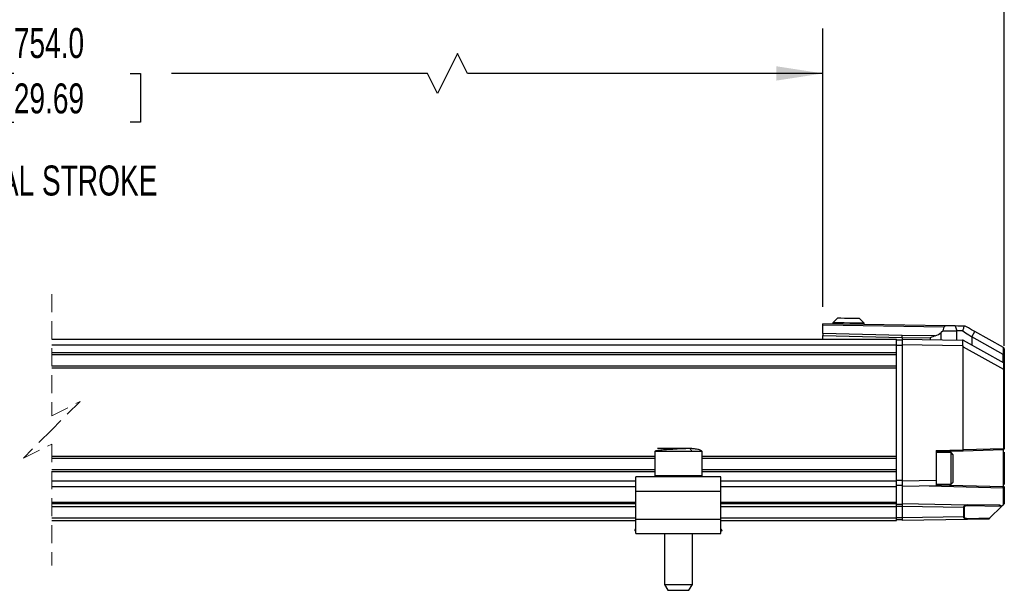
# Model space of a CAD drawing. Header units: millimetres. Extents: x 16 to 683, y 16 to 524.
# Tile 4 of 11: x 334 to 508, y 228 to 328. Entities that reach past the tile are written whole.
import ezdxf

# ---------------------------------------------------------------- set-up
doc = ezdxf.new("R2010")
doc.units = ezdxf.units.MM
doc.header["$LTSCALE"] = 2.5
doc.linetypes.add('HIDDEN', pattern=[1.905, 1.27, -0.635])
doc.layers.add('DIMENSIONS', color=140, linetype='Continuous', lineweight=25)
doc.styles.add('SLDTEXTSTYLE0', font='TXT', dxfattribs={"width": 0.7})
doc.dimstyles.new('SLDDIMSTYLE0', dxfattribs={"dimtxt": 5.39502, "dimasz": 8.255, "dimexe": 0, "dimexo": 0.0625, "dimgap": 1.348755, "dimtad": 0, "dimtih": 1, "dimtoh": 1, "dimrnd": 1e-09, "dimzin": 12, "dimdsep": 46, "dimtxsty": 'SLDTEXTSTYLE0', "dimsah": 1, "dimcen": 0.09, "dimadec": 0, "dimazin": 3, "dimtfac": 1, "dimtofl": 0, "dimtmove": 0, "dimatfit": 3, "dimfxl": 0, "dimfrac": 2, "dimtolj": 1, "dimtzin": 12, "dimarcsym": 0})
doc.dimstyles.new('SLDDIMSTYLE3', dxfattribs={"dimtxt": 5.39502, "dimasz": 8.255, "dimexe": 0, "dimexo": 0.0625, "dimgap": 1.348755, "dimtad": 0, "dimtih": 1, "dimtoh": 1, "dimrnd": 1e-09, "dimzin": 4, "dimdsep": 46, "dimtxsty": 'SLDTEXTSTYLE0', "dimsah": 1, "dimcen": 0.09, "dimadec": 0, "dimazin": 1, "dimtfac": 1, "dimtofl": 0, "dimtmove": 0, "dimatfit": 3, "dimfxl": 0, "dimfrac": 2, "dimtolj": 1, "dimtzin": 12, "dimarcsym": 0})

# ---------------------------------------------------------------- blocks, each defined once
blk = doc.blocks.new('_D_4')
at = {"layer": 'DIMENSIONS'}
for p, q in [((232.8, 292.68), (232.8, 326.83)), ((475.84, 277.75), (475.84, 326.83)), ((411.35, 322.42), (407.82, 315.37)), ((413.11, 318.9), (411.35, 322.42)), ((232.8, 318.9), (325.75, 318.9)), ((333.06, 318.9), (331.25, 318.9)), ((331.25, 318.9), (331.25, 310.32)), ((353.58, 318.9), (355.39, 318.9)), ((355.39, 318.9), (355.39, 310.32)), ((406.05, 318.9), (360.89, 318.9)), ((407.82, 315.37), (406.05, 318.9)), ((475.84, 318.9), (413.11, 318.9)), ((331.25, 310.32), (333.06, 310.32)), ((355.39, 310.32), (353.58, 310.32))]:
    blk.add_line(p, q, dxfattribs=at)
for points in [[(232.8, 318.9), (241.05, 317.63), (241.05, 320.17)], [(475.84, 318.9), (467.59, 320.17), (467.59, 317.63)]]:
    blk.add_solid(points, dxfattribs=at)
at = {"layer": 'DIMENSIONS', "char_height": 5.292, "attachment_point": 1, "style": 'SLDTEXTSTYLE0'}
for s, insert in [('754.0', (333.06, 326.92)), ('29.69', (333.06, 317.14))]:
    blk.add_mtext(s, dxfattribs=dict(at, insert=insert))
blk = doc.blocks.new('_D_5')
at = {"layer": 'DIMENSIONS'}
for p, q in [((110.8, 275), (110.8, 345.24)), ((507.84, 270.82), (507.84, 345.24)), ((399.15, 340.83), (397.38, 337.3)), ((402.68, 333.77), (399.15, 340.83)), ((110.8, 337.3), (276.41, 337.3)), ((283.72, 337.3), (281.91, 337.3)), ((281.91, 337.3), (281.91, 328.73)), ((304.24, 337.3), (306.05, 337.3)), ((306.05, 337.3), (306.05, 328.73)), ((397.38, 337.3), (311.55, 337.3)), ((404.44, 337.3), (402.68, 333.77)), ((507.84, 337.3), (404.44, 337.3)), ((281.91, 328.73), (283.72, 328.73)), ((306.05, 328.73), (304.24, 328.73))]:
    blk.add_line(p, q, dxfattribs=at)
for points in [[(110.8, 337.3), (119.05, 336.03), (119.05, 338.57)], [(507.84, 337.3), (499.59, 338.57), (499.59, 336.03)]]:
    blk.add_solid(points, dxfattribs=at)
at = {"layer": 'DIMENSIONS', "char_height": 5.292, "attachment_point": 1, "style": 'SLDTEXTSTYLE0'}
for s, insert in [('908.0', (283.72, 345.33)), ('35.75', (283.72, 335.55))]:
    blk.add_mtext(s, dxfattribs=dict(at, insert=insert))
blk = doc.blocks.new('_D_6')
at = {"layer": 'DIMENSIONS'}
for p, q in [((83.6, 273.5), (83.6, 365.13)), ((507.84, 270.82), (507.84, 365.13)), ((384.38, 360.72), (380.86, 353.66)), ((386.15, 357.19), (384.38, 360.72)), ((83.6, 357.19), (239.83, 357.19)), ((247.14, 357.19), (245.32, 357.19)), ((245.32, 357.19), (245.32, 348.61)), ((267.66, 357.19), (269.47, 357.19)), ((269.47, 357.19), (269.47, 348.61)), ((379.09, 357.19), (274.97, 357.19)), ((380.86, 353.66), (379.09, 357.19)), ((507.84, 357.19), (386.15, 357.19)), ((245.32, 348.61), (247.14, 348.61)), ((269.47, 348.61), (267.66, 348.61))]:
    blk.add_line(p, q, dxfattribs=at)
for points in [[(83.6, 357.19), (91.85, 355.92), (91.85, 358.46)], [(507.84, 357.19), (499.59, 358.46), (499.59, 355.92)]]:
    blk.add_solid(points, dxfattribs=at)
at = {"layer": 'DIMENSIONS', "char_height": 5.292, "attachment_point": 1, "style": 'SLDTEXTSTYLE0'}
for s, insert in [('935.2', (247.14, 365.22)), ('36.82', (247.14, 355.44))]:
    blk.add_mtext(s, dxfattribs=dict(at, insert=insert))

msp = doc.modelspace()

# ---------------------------------------------------------------- linework, layer by layer
at = {"color": 7, "linetype": 'HIDDEN', "lineweight": 18}
for p, q in [((339.742, 279.947), (339.742, 258.51)), ((339.742, 258.51), (344.742, 261.01)), ((344.742, 261.01), (339.742, 256.01)), ((339.742, 256.01), (334.742, 251.01)), ((334.742, 251.01), (339.742, 253.51)), ((339.742, 253.51), (339.742, 232.072))]:
    msp.add_line(p, q, dxfattribs=at)
for p, q in [((497.531, 274.372), (475.845, 274.75)), ((475.845, 274.575), (475.845, 274.75)), ((475.845, 274.575), (497.215, 274.202)), ((475.845, 272.998), (475.845, 274.575)), ((477.598, 274.92), (477.594, 274.72)), ((478.412, 275.706), (477.598, 274.92)), ((483.097, 274.824), (482.311, 275.638)), ((483.094, 274.624), (483.097, 274.824)), ((489.845, 272.652), (475.845, 272.998)), ((497.049, 273.506), (496.73, 273.218)), ((496.73, 271.89), (496.73, 273.218)), ((497.049, 273.506), (497.215, 274.202)), ((497.049, 273.506), (499.477, 273.506)), ((499.148, 274.344), (497.531, 274.372)), ((499.148, 274.344), (499.477, 273.506)), ((499.477, 271.842), (499.477, 273.506)), ((500.5, 273.506), (499.477, 273.506)), ((500.942, 274.312), (500.716, 274.316)), ((502.122, 272.431), (502.633, 273.364)), ((507.702, 270.522), (502.633, 273.364)), ((339.742, 272.01), (488.845, 272.01)), ((475.845, 272.644), (489.845, 272.299)), ((475.845, 272.01), (475.845, 272.644)), ((488.845, 271.01), (488.845, 272.01)), ((489.845, 271.825), (488.845, 271.825)), ((495.669, 272.61), (489.845, 272.652)), ((489.845, 272.299), (489.845, 272.01)), ((489.845, 272.299), (494.746, 272.263)), ((489.845, 272.01), (500.456, 271.825)), ((489.845, 272.01), (489.845, 271.01)), ((494.746, 272.263), (494.746, 271.924)), ((500.456, 271.825), (500.469, 270.824)), ((500.595, 271.822), (500.456, 271.825)), ((500.595, 271.822), (507.742, 267.819)), ((502.122, 272.431), (502.122, 270.967)), ((507.648, 269.332), (502.122, 272.431)), ((339.742, 271.01), (488.845, 271.01)), ((339.742, 269.66), (488.845, 269.66)), ((488.845, 269.66), (488.845, 271.01)), ((489.845, 270.878), (488.845, 270.878)), ((488.845, 269.51), (488.845, 269.66)), ((488.845, 267.11), (488.845, 269.51)), ((500.469, 270.824), (489.845, 271.01)), ((489.845, 271.01), (489.845, 247.025)), ((500.469, 270.824), (500.595, 270.689)), ((500.595, 252.486), (500.595, 270.689)), ((500.595, 270.689), (507.706, 266.706)), ((507.648, 267.872), (507.648, 269.332)), ((507.702, 269.315), (507.702, 270.522)), ((507.742, 270.499), (507.702, 270.522)), ((507.845, 270.325), (507.845, 269.263)), ((339.742, 269.31), (488.845, 269.31)), ((507.742, 266.693), (507.742, 267.819)), ((507.845, 269.263), (507.845, 267.644)), ((507.845, 267.644), (507.845, 266.645)), ((339.742, 267.31), (488.845, 267.31)), ((339.742, 266.96), (488.845, 266.96)), ((488.845, 266.96), (488.845, 267.11)), ((488.845, 251.36), (488.845, 266.96)), ((507.706, 266.706), (507.706, 252.672)), ((507.845, 266.645), (507.845, 252.672)), ((446.145, 252.21), (446.145, 247.91)), ((452.595, 252.21), (446.145, 252.21)), ((452.327, 252.71), (446.655, 252.71)), ((454.537, 252.21), (452.595, 252.21)), ((454.545, 252.21), (454.537, 252.21)), ((454.545, 247.91), (454.545, 252.21)), ((495.845, 252.363), (500.595, 252.486)), ((495.845, 252.363), (495.845, 247.13)), ((500.567, 252.286), (495.845, 252.163)), ((498.445, 252.015), (495.845, 252.015)), ((498.845, 251.615), (498.445, 252.015)), ((498.445, 249.352), (498.445, 252.015)), ((507.65, 252.472), (500.567, 252.286)), ((507.706, 252.672), (500.595, 252.486)), ((507.65, 252.472), (507.65, 249.215)), ((507.706, 252.672), (507.845, 252.672)), ((507.845, 252.105), (507.845, 249.215)), ((339.742, 251.36), (446.145, 251.36)), ((339.742, 251.01), (446.145, 251.01)), ((454.545, 251.36), (488.845, 251.36)), ((454.545, 251.01), (488.845, 251.01)), ((488.845, 251.21), (488.845, 251.36)), ((488.845, 248.81), (488.845, 251.21)), ((498.845, 249.333), (498.845, 251.615)), ((339.742, 249.01), (446.145, 249.01)), ((339.742, 248.66), (446.145, 248.66)), ((454.545, 249.01), (488.845, 249.01)), ((454.545, 248.66), (488.845, 248.66)), ((488.845, 248.66), (488.845, 248.81)), ((488.845, 247.01), (488.845, 248.66)), ((498.445, 246.415), (498.445, 249.352)), ((498.845, 246.815), (498.845, 249.333)), ((507.65, 249.215), (507.65, 245.958)), ((507.845, 249.215), (507.65, 249.215)), ((507.845, 249.215), (507.845, 246.353)), ((339.742, 247.01), (442.845, 247.01)), ((457.845, 247.71), (442.845, 247.71)), ((442.845, 245.21), (442.845, 247.71)), ((452.595, 247.91), (446.145, 247.91)), ((454.545, 247.91), (452.595, 247.91)), ((457.845, 245.21), (457.845, 247.71)), ((457.845, 247.01), (488.845, 247.01)), ((489.845, 247.06), (488.845, 247.06)), ((488.845, 246.01), (488.845, 247.01)), ((489.845, 247.025), (495.845, 247.13)), ((489.845, 247.025), (489.845, 246.025)), ((495.845, 247.13), (495.845, 246.13)), ((498.445, 246.415), (498.845, 246.815)), ((339.742, 246.01), (442.845, 246.01)), ((442.845, 245.21), (457.845, 245.21)), ((442.845, 240.21), (442.845, 245.21)), ((457.845, 246.01), (488.845, 246.01)), ((457.845, 240.21), (457.845, 245.21)), ((489.845, 246.21), (488.845, 246.21)), ((488.845, 243.26), (488.845, 246.01)), ((495.845, 246.13), (489.845, 246.025)), ((489.845, 246.025), (489.845, 243.005)), ((507.648, 245.758), (494.595, 246.108)), ((495.845, 246.415), (498.445, 246.415)), ((507.65, 245.958), (495.845, 246.273)), ((507.648, 245.758), (507.648, 242.808)), ((507.845, 245.758), (507.648, 245.758)), ((507.845, 246.003), (507.845, 245.758)), ((507.845, 245.758), (507.845, 243.005)), ((339.742, 243.26), (442.845, 243.26)), ((457.845, 243.26), (488.845, 243.26)), ((488.845, 243.01), (488.845, 243.26)), ((339.742, 243.01), (442.845, 243.01)), ((339.742, 242.51), (442.845, 242.51)), ((457.845, 243.01), (488.845, 243.01)), ((457.845, 242.51), (488.845, 242.51)), ((488.845, 242.51), (488.845, 243.01)), ((489.845, 242.86), (488.845, 242.86)), ((488.845, 240.51), (488.845, 242.51)), ((489.845, 242.51), (488.845, 242.51)), ((489.845, 243.005), (501.328, 242.805)), ((489.845, 243.005), (489.845, 242.505)), ((500.659, 242.316), (489.845, 242.505)), ((489.845, 242.505), (489.845, 240.505)), ((500.659, 242.316), (500.659, 240.694)), ((500.74, 242.316), (500.659, 242.316)), ((500.74, 242.316), (500.74, 240.694)), ((506.897, 242.707), (501.328, 242.805)), ((507.341, 242.501), (501.409, 242.605)), ((507.341, 242.501), (505.313, 240.474)), ((507.377, 242.537), (507.648, 242.808)), ((339.742, 240.51), (442.845, 240.51)), ((339.742, 240.01), (442.845, 240.01)), ((457.845, 240.21), (442.845, 240.21)), ((442.845, 237.71), (442.845, 240.21)), ((457.845, 240.51), (488.845, 240.51)), ((457.845, 237.71), (457.845, 240.21)), ((457.845, 240.01), (488.845, 240.01)), ((488.845, 240.01), (488.845, 240.51)), ((489.845, 240.51), (488.845, 240.51)), ((489.845, 240.16), (488.845, 240.16)), ((500.659, 240.694), (489.845, 240.505)), ((489.845, 240.505), (489.845, 240.005)), ((501.328, 240.205), (489.845, 240.005)), ((500.74, 240.694), (500.659, 240.694)), ((505.111, 240.271), (501.328, 240.205)), ((501.409, 240.405), (505.313, 240.474)), ((442.631, 238.253), (442.845, 238.53)), ((442.845, 238.088), (442.631, 238.253)), ((458.058, 238.253), (457.845, 238.53)), ((458.058, 238.253), (457.845, 238.088)), ((442.845, 237.71), (457.845, 237.71)), ((443.424, 237.643), (443.337, 237.71)), ((443.475, 237.71), (443.424, 237.643)), ((447.895, 237.71), (447.895, 228.749)), ((452.795, 228.749), (452.795, 237.71)), ((457.265, 237.643), (457.214, 237.71)), ((457.353, 237.71), (457.265, 237.643)), ((447.895, 228.749), (448.495, 227.71)), ((447.895, 228.749), (451.657, 228.749)), ((448.495, 227.71), (448.783, 227.71)), ((448.783, 227.71), (452.195, 227.71)), ((451.657, 228.749), (452.795, 228.749)), ((452.195, 227.71), (452.795, 228.749))]:
    msp.add_line(p, q)
at = {"flags": 128}
for points in [[(483.097, 274.824), (482.911, 274.827), (482.379, 274.836), (481.573, 274.85), (480.601, 274.867), (479.595, 274.885), (478.69, 274.901), (478.01, 274.913), (477.645, 274.919), (477.598, 274.92)], [(482.311, 275.638), (482.163, 275.64), (481.74, 275.648), (481.108, 275.659), (480.361, 275.672), (479.615, 275.685), (478.983, 275.696), (478.56, 275.703), (478.412, 275.706)], [(500.716, 274.316), (500.153, 274.326), (499.627, 274.335), (499.148, 274.344)], [(500.5, 273.506), (501.015, 273.164), (501.56, 272.803), (502.122, 272.431)], [(502.633, 273.364), (502.068, 273.681), (501.501, 273.999), (500.942, 274.312)], [(507.845, 269.263), (507.841, 269.273), (507.831, 269.282), (507.815, 269.291), (507.794, 269.299), (507.767, 269.306), (507.736, 269.311), (507.702, 269.315)], [(507.742, 266.693), (507.771, 266.687), (507.797, 266.681), (507.817, 266.673), (507.832, 266.664), (507.842, 266.655), (507.845, 266.645)], [(507.65, 252.472), (507.662, 252.476), (507.673, 252.487), (507.683, 252.506), (507.691, 252.531), (507.698, 252.561), (507.703, 252.595), (507.705, 252.633), (507.706, 252.672)], [(507.341, 242.501), (507.353, 242.513), (507.365, 242.525), (507.377, 242.537)], [(507.845, 243.005), (507.841, 243.001), (507.83, 242.99), (507.812, 242.972), (507.787, 242.948), (507.758, 242.918), (507.724, 242.884), (507.687, 242.847), (507.648, 242.808)], [(505.111, 240.271), (505.115, 240.275), (505.126, 240.287), (505.145, 240.305), (505.17, 240.331), (505.201, 240.361), (505.236, 240.396), (505.274, 240.434), (505.313, 240.474)]]:
    msp.add_lwpolyline(points, dxfattribs=at)
for centre, radius, start, end in [((494.787, 275.379), 2.906, 287.6633, 311.96033), ((497.475, 274.096), 0.281, 78.52573, 158.00864), ((507.715, 269.447), 0.133, 239.62669, 264.25097), ((507.645, 270.325), 0.2, 0.00302, 60.72121), ((507.645, 267.644), 0.2, 0.00966, 60.77436), ((507.761, 266.8), 0.109, 239.63827, 260.25988), ((500.27, 252.429), 0.33, 334.3393, 9.88141), ((507.645, 252.672), 0.2, 271.50376, 359.99819), ((506.977, 242.171), 0.543, 42.5223, 98.43893)]:
    msp.add_arc(centre, radius, start, end)
for points, knots in [([(475.845, 272.998), (475.845, 272.973), (475.845, 272.919), (475.845, 272.833), (475.845, 272.741), (475.845, 272.677), (475.845, 272.644)], [0, 0, 0, 0, 0.2143124, 0.4588128, 0.7241059, 1, 1, 1, 1]), ([(500.716, 274.316), (500.697, 274.229), (500.658, 274.048), (500.589, 273.777), (500.529, 273.596), (500.5, 273.506)], [0, 0, 0, 0, 0.3195152, 0.6620849, 1, 1, 1, 1]), ([(489.845, 272.299), (489.845, 272.331), (489.845, 272.395), (489.845, 272.488), (489.845, 272.573), (489.845, 272.627), (489.845, 272.652)], [0, 0, 0, 0, 0.2758926, 0.5411762, 0.7856752, 1, 1, 1, 1]), ([(495.669, 272.61), (495.363, 272.499), (495.054, 272.387), (494.749, 272.265), (494.746, 272.263)], [0, 0, 0, 0, 0.9888947, 1, 1, 1, 1]), ([(446.435, 252.313), (446.407, 252.31), (446.303, 252.299), (446.211, 252.247), (446.145, 252.21)], [0, 0, 0, 0, 0.2746345, 1, 1, 1, 1]), ([(452.327, 252.71), (452.147, 252.708), (451.725, 252.703), (450.994, 252.673), (450.084, 252.627), (449.044, 252.565), (447.991, 252.488), (447.115, 252.421), (446.616, 252.342), (446.435, 252.313)], [0, 0, 0, 0, 0.0913446, 0.2144336, 0.371124, 0.5542729, 0.7434576, 0.9070608, 1, 1, 1, 1]), ([(454.545, 252.21), (454.47, 252.277), (454.244, 252.479), (453.687, 252.568), (453.033, 252.693), (452.559, 252.704), (452.327, 252.71)], [0, 0, 0, 0, 0.1283706, 0.3882465, 0.7007733, 1, 1, 1, 1]), ([(452.327, 252.71), (452.366, 252.699), (452.462, 252.672), (452.54, 252.529), (452.587, 252.373), (452.592, 252.264), (452.595, 252.21)], [0, 0, 0, 0, 0.1943577, 0.4707287, 0.7347517, 1, 1, 1, 1]), ([(452.595, 247.91), (452.593, 247.882), (452.59, 247.828), (452.564, 247.763), (452.528, 247.718), (452.5, 247.712), (452.488, 247.71)], [0, 0, 0, 0, 0.3382126, 0.6568872, 0.8520834, 1, 1, 1, 1]), ([(507.648, 245.758), (507.649, 245.776), (507.649, 245.806), (507.65, 245.853), (507.651, 245.893), (507.651, 245.924), (507.651, 245.944), (507.65, 245.953), (507.65, 245.958)], [0, 0, 0, 0, 0.2596086, 0.4624941, 0.7060873, 0.8539826, 0.928888, 1, 1, 1, 1]), ([(507.65, 245.958), (507.651, 245.958), (507.653, 245.958), (507.66, 245.958), (507.684, 245.956), (507.717, 245.947), (507.756, 245.926), (507.793, 245.896), (507.822, 245.855), (507.841, 245.807), (507.843, 245.775), (507.845, 245.758)], [0, 0, 0, 0, 0.0069669, 0.0206187, 0.0676368, 0.2403481, 0.3483351, 0.5002123, 0.6938111, 0.8329579, 1, 1, 1, 1]), ([(500.659, 242.316), (500.662, 242.348), (500.667, 242.412), (500.707, 242.506), (500.77, 242.594), (500.886, 242.697), (501.075, 242.788), (501.242, 242.799), (501.328, 242.805)], [0, 0, 0, 0, 0.10331396, 0.21215193, 0.32877263, 0.4553596, 0.7186897, 1, 1, 1, 1]), ([(501.409, 242.605), (501.247, 242.596), (501.053, 242.586), (500.855, 242.486), (500.79, 242.434), (500.755, 242.385), (500.742, 242.345), (500.741, 242.326), (500.74, 242.316)], [0, 0, 0, 0, 0.6072453, 0.7337385, 0.8429709, 0.925218, 0.9628411, 1, 1, 1, 1]), ([(501.328, 242.805), (501.339, 242.8), (501.367, 242.79), (501.39, 242.74), (501.406, 242.678), (501.408, 242.63), (501.409, 242.605)], [0, 0, 0, 0, 0.1547838, 0.3763995, 0.6677077, 1, 1, 1, 1]), ([(501.328, 240.205), (501.248, 240.21), (501.101, 240.219), (500.92, 240.295), (500.793, 240.39), (500.719, 240.483), (500.68, 240.568), (500.663, 240.634), (500.66, 240.676), (500.659, 240.694)], [0, 0, 0, 0, 0.2615819, 0.4774747, 0.6362677, 0.7772461, 0.861848, 0.9429712, 1, 1, 1, 1]), ([(500.74, 240.694), (500.741, 240.684), (500.742, 240.665), (500.755, 240.626), (500.789, 240.577), (500.852, 240.526), (501.049, 240.424), (501.245, 240.414), (501.409, 240.405)], [0, 0, 0, 0, 0.0361582, 0.0733918, 0.1564746, 0.2596138, 0.3861167, 1, 1, 1, 1]), ([(501.409, 240.405), (501.408, 240.38), (501.406, 240.332), (501.39, 240.27), (501.367, 240.22), (501.339, 240.21), (501.328, 240.205)], [0, 0, 0, 0, 0.3322911, 0.6235984, 0.8452203, 1, 1, 1, 1])]:
    msp.add_open_spline(points, degree=3, knots=knots)

# ---------------------------------------------------------------- texts
at = {"layer": 'DIMENSIONS', "insert": (304.168, 302.655), "char_height": 5.29167, "attachment_point": 1, "style": 'SLDTEXTSTYLE0'}
msp.add_mtext('MECHANICAL STROKE', dxfattribs=at)

# ---------------------------------------------------------------- dimensions: what is measured, and where the dimension line sits
at = {"layer": 'DIMENSIONS'}
for base, p1, p2, text, dimstyle, picture, middle in [((507.845, 357.189), (83.597, 270.324), (507.845, 267.644), '935.2', 'SLDDIMSTYLE0', '_D_6', (257.396, 357.189)), ((110.797, 337.303), (507.845, 267.644), (110.797, 271.824), '908.0', 'SLDDIMSTYLE3', '_D_5', (293.979, 337.303)), ((475.845, 318.895), (232.797, 289.502), (475.845, 274.575), '754.0', 'SLDDIMSTYLE3', '_D_4', (343.319, 318.895))]:
    dim = msp.add_linear_dim(base=base, p1=p1, p2=p2, text=text, dimstyle=dimstyle, dxfattribs=at)
    dim.commit()
    dim.dimension.update_dxf_attribs({"geometry": picture, "text_midpoint": middle, "dimtype": 160})

doc.saveas('drawing.dxf')
